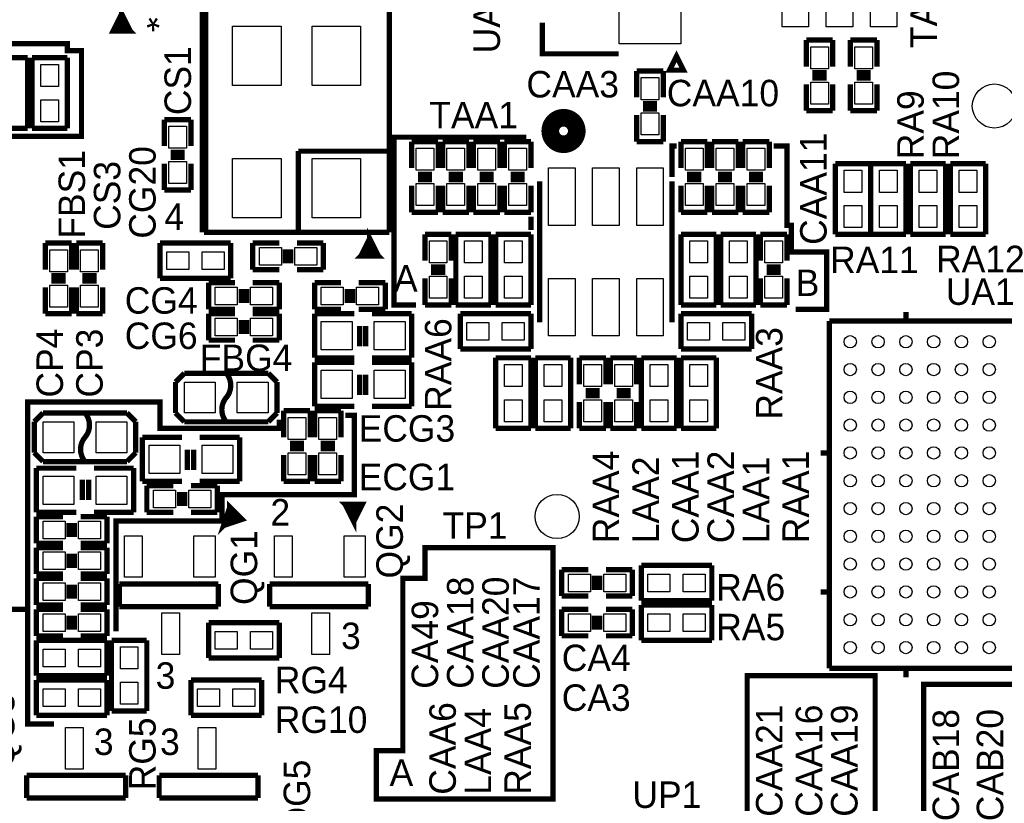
# Model space of a CAD drawing. Extents: x -225 to 585, y -158 to 406.
# Tile 6 of 39: x 14 to 43, y 39 to 61. Entities that reach past the tile are written whole.
import ezdxf

# ---------------------------------------------------------------- set-up
doc = ezdxf.new("R2010")
doc.units = 0
for name, color, linetype in [('BOARD_GEOMETRY_SILKSCREEN_TOP', 1, 'CONTINUOUS'), ('PACKAGE_GEOMETRY_SILKSCREEN_TOP', 4, 'CONTINUOUS'), ('PIN_TOP', 5, 'CONTINUOUS'), ('REF_DES_SILKSCREEN_TOP', 6, 'CONTINUOUS')]:
    doc.layers.add(name, color=color, linetype=linetype)

msp = doc.modelspace()

# ---------------------------------------------------------------- linework, layer by layer
at = {"layer": 'BOARD_GEOMETRY_SILKSCREEN_TOP', "const_width": 0.1524}
for points in [[(10.5918, 57.5056), (11.2522, 57.5056), (11.2522, 57.9374), (16.0274, 57.9374), (16.0274, 60.4012), (15.621, 60.4012), (15.621, 60.6044), (9.271, 60.6044), (9.271, 60.325), (8.9408, 60.325), (8.9408, 57.3786), (9.2456, 57.3786)], [(28.829, 57.912), (25.019, 57.912), (25.019, 53.086), (25.654, 53.086)], [(33.147, 57.658), (33.02, 57.658), (33.02, 56.769)], [(36.576, 52.959), (37.465, 52.959), (37.465, 54.61), (36.449, 54.61), (36.449, 55.372), (36.322, 55.372), (36.322, 57.658), (35.941, 57.658)], [(28.956, 55.626), (28.956, 55.245)], [(13.589, 44.323), (13.589, 42.672), (8.128, 42.672), (8.128, 40.132), (7.366, 40.132), (7.366, 36.322), (4.445, 36.322), (4.445, 45.339), (13.589, 45.339), (13.589, 44.323), (14.478, 44.323), (14.478, 50.292), (18.288, 50.292), (18.288, 49.53), (21.717, 49.53), (21.717, 49.784)], [(23.622, 49.911), (23.876, 49.911), (23.876, 47.625), (20.066, 47.625), (20.066, 46.863), (17.018, 46.863), (17.018, 43.688)], [(28.829, 46.101), (25.908, 46.101), (25.908, 45.212), (25.273, 45.212), (25.273, 40.259), (24.511, 40.259), (24.511, 38.862), (29.591, 38.862), (29.591, 46.101), (28.829, 46.101)], [(14.478, 44.323), (14.478, 41.021), (15.24, 41.021)], [(35.306, 42.418), (38.862, 42.418), (38.862, 36.703), (40.005, 36.703), (40.005, 34.925), (35.179, 34.925), (35.179, 42.418), (35.306, 42.418)], [(44.196, 42.164), (40.259, 42.164), (40.259, 33.528), (44.831, 33.528), (44.831, 35.052), (44.196, 35.052), (44.196, 42.037)]]:
    msp.add_lwpolyline(points, dxfattribs=at)
at = {"layer": 'PACKAGE_GEOMETRY_SILKSCREEN_TOP'}
for points, const_width in [([(17.182846, 61.463174), (16.93291, 60.963048), (17.432782, 60.963048), (17.182846, 61.463174), (17.182846, 60.963048), (17.432782, 60.963048), (17.182846, 61.212984), (16.93291, 60.963048)], 0.1524), ([(19.549872, 61.523118), (19.549872, 55.173118)], 0.254), ([(24.883872, 55.173118), (24.883872, 61.523118)], 0.1524), ([(29.28493, 61.210952), (29.28493, 60.31103), (31.485078, 60.31103)], 0.1524), ([(36.8808, 60.706), (37.6428, 60.706)], 0.1524), ([(36.8808, 59.944), (36.8808, 60.706)], 0.1524), ([(37.6428, 60.706), (37.6428, 59.944)], 0.1524), ([(38.1508, 60.706), (38.9128, 60.706)], 0.1524), ([(38.1508, 59.944), (38.1508, 60.706)], 0.1524), ([(38.9128, 60.706), (38.9128, 59.944)], 0.1524), ([(14.478, 60.198), (13.462, 60.198)], 0.1524), ([(14.478, 58.166), (14.478, 60.198)], 0.1524), ([(14.605, 60.198), (14.605, 58.166)], 0.1524), ([(15.621, 60.198), (14.605, 60.198)], 0.1524), ([(15.621, 58.166), (15.621, 60.198)], 0.1524), ([(33.147254, 60.240926), (32.947102, 59.840876), (33.347152, 59.840876), (33.147254, 60.240926)], 0.1524), ([(32.004, 59.817), (32.766, 59.817)], 0.1524), ([(32.004, 59.055), (32.004, 59.817)], 0.1524), ([(32.766, 59.817), (32.766, 59.055)], 0.1524), ([(37.0586, 59.7662), (37.465, 59.7662)], 0.1524), ([(38.3286, 59.7662), (38.735, 59.7662)], 0.1524), ([(36.8808, 58.674), (36.8808, 59.436)], 0.1524), ([(37.0586, 59.6138), (37.465, 59.6138)], 0.1524), ([(37.6428, 59.436), (37.6428, 58.674)], 0.1524), ([(38.1508, 58.674), (38.1508, 59.436)], 0.1524), ([(38.3286, 59.6138), (38.735, 59.6138)], 0.1524), ([(38.9128, 59.436), (38.9128, 58.674)], 0.1524), ([(32.1818, 58.8772), (32.5882, 58.8772)], 0.1524), ([(32.1818, 58.7248), (32.5882, 58.7248)], 0.1524), ([(37.6428, 58.674), (36.8808, 58.674)], 0.1524), ([(38.9128, 58.674), (38.1508, 58.674)], 0.1524), ([(18.415, 58.42), (19.177, 58.42)], 0.1524), ([(18.415, 57.658), (18.415, 58.42)], 0.1524), ([(19.177, 58.42), (19.177, 57.658)], 0.1524), ([(32.004, 57.785), (32.004, 58.547)], 0.1524), ([(32.766, 58.547), (32.766, 57.785)], 0.1524), ([(13.462, 58.166), (14.478, 58.166)], 0.1524), ([(14.605, 58.166), (15.621, 58.166)], 0.1524), ([(25.527, 57.785), (26.289, 57.785)], 0.1524), ([(25.527, 57.023), (25.527, 57.785)], 0.1524), ([(26.289, 57.785), (26.289, 57.023)], 0.1524), ([(26.416, 57.785), (27.178, 57.785)], 0.1524), ([(26.416, 57.023), (26.416, 57.785)], 0.1524), ([(27.178, 57.785), (27.178, 57.023)], 0.1524), ([(27.305, 57.785), (28.067, 57.785)], 0.1524), ([(27.305, 57.023), (27.305, 57.785)], 0.1524), ([(28.067, 57.785), (28.067, 57.023)], 0.1524), ([(28.194, 57.785), (28.956, 57.785)], 0.1524), ([(28.194, 57.023), (28.194, 57.785)], 0.1524), ([(28.956, 57.785), (28.956, 57.023)], 0.1524), ([(32.766, 57.785), (32.004, 57.785)], 0.1524), ([(33.274, 57.785), (34.036, 57.785)], 0.1524), ([(33.274, 57.023), (33.274, 57.785)], 0.1524), ([(34.036, 57.785), (34.036, 57.023)], 0.1524), ([(34.163, 57.785), (34.925, 57.785)], 0.1524), ([(34.163, 57.023), (34.163, 57.785)], 0.1524), ([(34.925, 57.785), (34.925, 57.023)], 0.1524), ([(35.052, 57.785), (35.814, 57.785)], 0.1524), ([(35.052, 57.023), (35.052, 57.785)], 0.1524), ([(35.814, 57.785), (35.814, 57.023)], 0.1524), ([(18.5928, 57.4802), (18.9992, 57.4802)], 0.1524), ([(22.267672, 57.509918), (22.267672, 55.173118)], 0.1524), ([(24.883872, 57.509918), (22.267672, 57.509918)], 0.1524), ([(18.415, 56.388), (18.415, 57.15)], 0.1524), ([(18.5928, 57.3278), (18.9992, 57.3278)], 0.1524), ([(19.177, 57.15), (19.177, 56.388)], 0.1524), ([(37.719, 57.15), (37.719, 55.118)], 0.1524), ([(38.735, 57.15), (37.719, 57.15)], 0.1524), ([(38.735, 57.15), (38.735, 55.118)], 0.1524), ([(39.751, 57.15), (38.735, 57.15)], 0.1524), ([(38.735, 55.118), (38.735, 57.15)], 0.1524), ([(39.751, 55.118), (39.751, 57.15)], 0.1524), ([(39.878, 57.15), (39.878, 55.118)], 0.1524), ([(40.894, 57.15), (39.878, 57.15)], 0.1524), ([(40.894, 55.118), (40.894, 57.15)], 0.1524), ([(41.021, 57.15), (41.021, 55.118)], 0.1524), ([(42.037, 57.15), (41.021, 57.15)], 0.1524), ([(42.037, 55.118), (42.037, 57.15)], 0.1524), ([(25.7048, 56.8452), (26.1112, 56.8452)], 0.1524), ([(25.7048, 56.6928), (26.1112, 56.6928)], 0.1524), ([(27.0002, 56.8452), (26.5938, 56.8452)], 0.1524), ([(27.0002, 56.6928), (26.5938, 56.6928)], 0.1524), ([(27.8892, 56.8452), (27.4828, 56.8452)], 0.1524), ([(27.8892, 56.6928), (27.4828, 56.6928)], 0.1524), ([(28.7782, 56.8452), (28.3718, 56.8452)], 0.1524), ([(28.7782, 56.6928), (28.3718, 56.6928)], 0.1524), ([(29.21, 56.639968), (29.211778, 56.639968)], 0.1524), ([(29.21, 52.580032), (29.21, 56.639968)], 0.1524), ([(33.02, 56.639968), (33.02, 52.580032)], 0.1524), ([(33.8582, 56.8452), (33.4518, 56.8452)], 0.1524), ([(33.8582, 56.6928), (33.4518, 56.6928)], 0.1524), ([(34.7472, 56.8452), (34.3408, 56.8452)], 0.1524), ([(34.7472, 56.6928), (34.3408, 56.6928)], 0.1524), ([(35.6362, 56.8452), (35.2298, 56.8452)], 0.1524), ([(35.6362, 56.6928), (35.2298, 56.6928)], 0.1524), ([(19.177, 56.388), (18.415, 56.388)], 0.1524), ([(25.527, 55.753), (25.527, 56.515)], 0.1524), ([(26.289, 56.515), (26.289, 55.753)], 0.1524), ([(26.416, 55.753), (26.416, 56.515)], 0.1524), ([(27.178, 56.515), (27.178, 55.753)], 0.1524), ([(27.305, 55.753), (27.305, 56.515)], 0.1524), ([(28.067, 56.515), (28.067, 55.753)], 0.1524), ([(28.194, 55.753), (28.194, 56.515)], 0.1524), ([(28.956, 56.515), (28.956, 55.753)], 0.1524), ([(33.274, 55.753), (33.274, 56.515)], 0.1524), ([(34.036, 56.515), (34.036, 55.753)], 0.1524), ([(34.163, 55.753), (34.163, 56.515)], 0.1524), ([(34.925, 56.515), (34.925, 55.753)], 0.1524), ([(35.052, 55.753), (35.052, 56.515)], 0.1524), ([(35.814, 56.515), (35.814, 55.753)], 0.1524), ([(26.289, 55.753), (25.527, 55.753)], 0.1524), ([(27.178, 55.753), (26.416, 55.753)], 0.1524), ([(28.067, 55.753), (27.305, 55.753)], 0.1524), ([(28.956, 55.753), (28.194, 55.753)], 0.1524), ([(34.036, 55.753), (33.274, 55.753)], 0.1524), ([(34.925, 55.753), (34.163, 55.753)], 0.1524), ([(35.814, 55.753), (35.052, 55.753)], 0.1524), ([(19.549872, 55.173118), (24.883872, 55.173118)], 0.1524), ([(24.318722, 54.996334), (24.068786, 54.496208), (24.568658, 54.496208), (24.318722, 54.746398), (24.318722, 54.996334), (24.568658, 54.496208), (24.068786, 54.496208), (24.318722, 54.746398), (24.568658, 54.496208), (24.318722, 54.496208), (24.318722, 54.746398)], 0.1524), ([(25.908, 55.118), (26.67, 55.118)], 0.1524), ([(25.908, 54.356), (25.908, 55.118)], 0.1524), ([(26.67, 55.118), (26.67, 54.356)], 0.1524), ([(26.797, 55.118), (26.797, 53.086)], 0.1524), ([(27.813, 55.118), (26.797, 55.118)], 0.1524), ([(27.813, 53.086), (27.813, 55.118)], 0.1524), ([(27.94, 55.118), (27.94, 53.086)], 0.1524), ([(28.956, 55.118), (27.94, 55.118)], 0.1524), ([(28.956, 53.086), (28.956, 55.118)], 0.1524), ([(33.274, 55.118), (33.274, 53.086)], 0.1524), ([(34.29, 55.118), (33.274, 55.118)], 0.1524), ([(34.29, 53.086), (34.29, 55.118)], 0.1524), ([(34.417, 55.118), (34.417, 53.086)], 0.1524), ([(35.433, 55.118), (34.417, 55.118)], 0.1524), ([(35.433, 53.086), (35.433, 55.118)], 0.1524), ([(35.56, 55.118), (36.322, 55.118)], 0.1524), ([(35.56, 54.356), (35.56, 55.118)], 0.1524), ([(36.322, 55.118), (36.322, 54.356)], 0.1524), ([(37.719, 55.118), (38.735, 55.118)], 0.1524), ([(38.735, 55.118), (39.751, 55.118)], 0.1524), ([(39.878, 55.118), (40.894, 55.118)], 0.1524), ([(41.021, 55.118), (42.037, 55.118)], 0.1524), ([(14.986, 54.864), (15.748, 54.864)], 0.1524), ([(14.986, 54.102), (14.986, 54.864)], 0.1524), ([(15.748, 54.864), (15.748, 54.102)], 0.1524), ([(15.875, 54.864), (16.637, 54.864)], 0.1524), ([(15.875, 54.102), (15.875, 54.864)], 0.1524), ([(16.637, 54.864), (16.637, 54.102)], 0.1524), ([(20.32, 54.864), (18.288, 54.864)], 0.1524), ([(18.288, 54.864), (18.288, 53.848)], 0.1524), ([(20.32, 53.848), (20.32, 54.864)], 0.1524), ([(20.955, 54.864), (21.717, 54.864)], 0.1524), ([(20.955, 54.102), (20.955, 54.864)], 0.1524), ([(21.8948, 54.6862), (21.8948, 54.2798)], 0.1524), ([(22.0472, 54.6862), (22.0472, 54.2798)], 0.1524), ([(22.225, 54.864), (22.987, 54.864)], 0.1524), ([(22.987, 54.864), (22.987, 54.102)], 0.1524), ([(21.717, 54.102), (20.955, 54.102)], 0.1524), ([(22.987, 54.102), (22.225, 54.102)], 0.1524), ([(26.4922, 54.1782), (26.0858, 54.1782)], 0.1524), ([(36.1442, 54.1782), (35.7378, 54.1782)], 0.1524), ([(15.5702, 53.9242), (15.1638, 53.9242)], 0.1524), ([(15.5702, 53.7718), (15.1638, 53.7718)], 0.1524), ([(16.4592, 53.9242), (16.0528, 53.9242)], 0.1524), ([(16.4592, 53.7718), (16.0528, 53.7718)], 0.1524), ([(18.288, 53.848), (20.32, 53.848)], 0.1524), ([(25.908, 53.086), (25.908, 53.848)], 0.1524), ([(26.4922, 54.0258), (26.0858, 54.0258)], 0.1524), ([(26.67, 53.848), (26.67, 53.086)], 0.1524), ([(35.56, 53.086), (35.56, 53.848)], 0.1524), ([(36.1442, 54.0258), (35.7378, 54.0258)], 0.1524), ([(36.322, 53.848), (36.322, 53.086)], 0.1524), ([(14.986, 52.832), (14.986, 53.594)], 0.1524), ([(15.748, 53.594), (15.748, 52.832)], 0.1524), ([(15.875, 52.832), (15.875, 53.594)], 0.1524), ([(16.637, 53.594), (16.637, 52.832)], 0.1524), ([(19.685, 53.721), (20.447, 53.721)], 0.1524), ([(19.685, 52.959), (19.685, 53.721)], 0.1524), ([(20.6248, 53.1368), (20.6248, 53.5432)], 0.1524), ([(20.7772, 53.1368), (20.7772, 53.5432)], 0.1524), ([(20.955, 53.721), (21.717, 53.721)], 0.1524), ([(21.717, 53.721), (21.717, 52.959)], 0.1524), ([(22.733, 53.721), (23.495, 53.721)], 0.1524), ([(22.733, 52.959), (22.733, 53.721)], 0.1524), ([(23.6728, 53.5432), (23.6728, 53.1368)], 0.1524), ([(23.8252, 53.5432), (23.8252, 53.1368)], 0.1524), ([(24.003, 53.721), (24.765, 53.721)], 0.1524), ([(24.765, 53.721), (24.765, 52.959)], 0.1524), ([(20.447, 52.959), (19.685, 52.959)], 0.1524), ([(21.717, 52.959), (20.955, 52.959)], 0.1524), ([(23.495, 52.959), (22.733, 52.959)], 0.1524), ([(24.765, 52.959), (24.003, 52.959)], 0.1524), ([(26.67, 53.086), (25.908, 53.086)], 0.1524), ([(26.797, 53.086), (27.813, 53.086)], 0.1524), ([(27.94, 53.086), (28.956, 53.086)], 0.1524), ([(33.274, 53.086), (34.29, 53.086)], 0.1524), ([(34.417, 53.086), (35.433, 53.086)], 0.1524), ([(36.322, 53.086), (35.56, 53.086)], 0.1524), ([(15.748, 52.832), (14.986, 52.832)], 0.1524), ([(16.637, 52.832), (15.875, 52.832)], 0.1524), ([(19.685, 52.832), (20.447, 52.832)], 0.1524), ([(19.685, 52.07), (19.685, 52.832)], 0.1524), ([(20.6248, 52.2478), (20.6248, 52.6542)], 0.1524), ([(20.7772, 52.2478), (20.7772, 52.6542)], 0.1524), ([(20.955, 52.832), (21.717, 52.832)], 0.1524), ([(21.717, 52.832), (21.717, 52.07)], 0.1524), ([(22.733, 52.832), (22.733, 51.562)], 0.1524), ([(23.876, 52.832), (22.733, 52.832)], 0.1524), ([(24.384, 52.832), (25.527, 52.832)], 0.1524), ([(25.527, 52.832), (25.527, 51.562)], 0.1524), ([(28.956, 52.832), (26.924, 52.832)], 0.1524), ([(26.924, 52.832), (26.924, 51.816)], 0.1524), ([(28.956, 51.816), (28.956, 52.832)], 0.1524), ([(33.274, 52.832), (33.274, 51.816)], 0.1524), ([(35.306, 52.832), (33.274, 52.832)], 0.1524), ([(35.306, 51.816), (35.306, 52.832)], 0.1524), ([(37.54501, 52.62499), (47.54499, 52.62499)], 0.1524), ([(37.54501, 42.62501), (37.54501, 52.62499)], 0.1524), ([(39.744904, 52.87899), (39.744904, 52.62499)], 0.1524), ([(24.0284, 52.4764), (24.0284, 51.8922)], 0.1524), ([(24.2062, 52.4764), (24.2062, 51.8922)], 0.1524), ([(29.211778, 52.580032), (29.21, 52.580032)], 0.1524), ([(20.447, 52.07), (19.685, 52.07)], 0.1524), ([(21.717, 52.07), (20.955, 52.07)], 0.1524), ([(26.924, 51.816), (28.956, 51.816)], 0.1524), ([(33.274, 51.816), (35.306, 51.816)], 0.1524), ([(22.733, 51.562), (23.876, 51.562)], 0.1524), ([(25.527, 51.562), (24.384, 51.562)], 0.1524), ([(27.94, 51.562), (27.94, 49.53)], 0.1524), ([(28.956, 51.562), (27.94, 51.562)], 0.1524), ([(28.956, 49.53), (28.956, 51.562)], 0.1524), ([(29.083, 51.562), (29.083, 49.53)], 0.1524), ([(30.099, 51.562), (29.083, 51.562)], 0.1524), ([(30.099, 49.53), (30.099, 51.562)], 0.1524), ([(30.353, 51.562), (31.115, 51.562)], 0.1524), ([(30.353, 50.8), (30.353, 51.562)], 0.1524), ([(31.115, 51.562), (31.115, 50.8)], 0.1524), ([(31.242, 51.562), (32.004, 51.562)], 0.1524), ([(31.242, 50.8), (31.242, 51.562)], 0.1524), ([(32.004, 51.562), (32.004, 50.8)], 0.1524), ([(32.131, 51.562), (32.131, 49.53)], 0.1524), ([(33.147, 51.562), (32.131, 51.562)], 0.1524), ([(33.147, 49.53), (33.147, 51.562)], 0.1524), ([(33.274, 51.562), (33.274, 49.53)], 0.1524), ([(34.29, 51.562), (33.274, 51.562)], 0.1524), ([(34.29, 49.53), (34.29, 51.562)], 0.1524), ([(22.733, 51.435), (22.733, 50.165)], 0.1524), ([(23.876, 51.435), (22.733, 51.435)], 0.1524), ([(24.384, 51.435), (25.527, 51.435)], 0.1524), ([(25.527, 51.435), (25.527, 50.165)], 0.1524), ([(18.9865, 51.1175), (18.7325, 50.8635)], 0.1524), ([(21.3995, 51.1175), (18.9865, 51.1175)], 0.1524), ([(21.6535, 50.8635), (21.3995, 51.1175)], 0.1524), ([(24.0284, 51.0794), (24.0284, 50.4952)], 0.1524), ([(24.2062, 51.0794), (24.2062, 50.4952)], 0.1524), ([(18.7325, 50.8635), (18.7325, 49.9745)], 0.1524), ([(21.6535, 49.9745), (21.6535, 50.8635)], 0.1524), ([(30.5308, 50.6222), (30.9372, 50.6222)], 0.1524), ([(30.5308, 50.4698), (30.9372, 50.4698)], 0.1524), ([(31.4198, 50.6222), (31.8262, 50.6222)], 0.1524), ([(31.4198, 50.4698), (31.8262, 50.4698)], 0.1524), ([(22.733, 50.165), (23.876, 50.165)], 0.1524), ([(25.527, 50.165), (24.384, 50.165)], 0.1524), ([(30.353, 49.53), (30.353, 50.292)], 0.1524), ([(31.115, 50.292), (31.115, 49.53)], 0.1524), ([(31.242, 49.53), (31.242, 50.292)], 0.1524), ([(32.004, 50.292), (32.004, 49.53)], 0.1524), ([(14.9225, 49.9745), (14.6685, 49.7205)], 0.1524), ([(17.3355, 49.9745), (14.9225, 49.9745)], 0.1524), ([(17.5895, 49.7205), (17.3355, 49.9745)], 0.1524), ([(18.7325, 49.9745), (18.9865, 49.7205)], 0.1524), ([(21.3995, 49.7205), (21.6535, 49.9745)], 0.1524), ([(21.844, 50.038), (22.606, 50.038)], 0.1524), ([(21.844, 49.276), (21.844, 50.038)], 0.1524), ([(22.606, 50.038), (22.606, 49.276)], 0.1524), ([(22.733, 50.038), (23.495, 50.038)], 0.1524), ([(22.733, 49.276), (22.733, 50.038)], 0.1524), ([(23.495, 50.038), (23.495, 49.276)], 0.1524), ([(14.6685, 49.7205), (14.6685, 48.8315)], 0.1524), ([(17.5895, 48.8315), (17.5895, 49.7205)], 0.1524), ([(18.9865, 49.7205), (21.3995, 49.7205)], 0.1524), ([(27.94, 49.53), (28.956, 49.53)], 0.1524), ([(29.083, 49.53), (30.099, 49.53)], 0.1524), ([(31.115, 49.53), (30.353, 49.53)], 0.1524), ([(32.004, 49.53), (31.242, 49.53)], 0.1524), ([(32.131, 49.53), (33.147, 49.53)], 0.1524), ([(33.274, 49.53), (34.29, 49.53)], 0.1524), ([(17.78, 49.276), (17.78, 48.006)], 0.1524), ([(18.923, 49.276), (17.78, 49.276)], 0.1524), ([(19.431, 49.276), (20.574, 49.276)], 0.1524), ([(20.574, 49.276), (20.574, 48.006)], 0.1524), ([(22.4282, 49.0982), (22.0218, 49.0982)], 0.1524), ([(22.4282, 48.9458), (22.0218, 48.9458)], 0.1524), ([(23.3172, 49.0982), (22.9108, 49.0982)], 0.1524), ([(23.3172, 48.9458), (22.9108, 48.9458)], 0.1524), ([(14.6685, 48.8315), (14.9225, 48.5775)], 0.1524), ([(17.3355, 48.5775), (17.5895, 48.8315)], 0.1524), ([(19.0754, 48.9204), (19.0754, 48.3362)], 0.1524), ([(19.2532, 48.9204), (19.2532, 48.3362)], 0.1524), ([(21.844, 48.006), (21.844, 48.768)], 0.1524), ([(22.606, 48.768), (22.606, 48.006)], 0.1524), ([(22.733, 48.006), (22.733, 48.768)], 0.1524), ([(23.495, 48.768), (23.495, 48.006)], 0.1524), ([(37.29101, 48.824896), (37.54501, 48.824896)], 0.1524), ([(14.732, 48.387), (15.875, 48.387)], 0.1524), ([(14.732, 47.117), (14.732, 48.387)], 0.1524), ([(14.9225, 48.5775), (17.3355, 48.5775)], 0.1524), ([(17.526, 48.387), (16.383, 48.387)], 0.1524), ([(17.526, 47.117), (17.526, 48.387)], 0.1524), ([(16.0528, 47.4726), (16.0528, 48.0568)], 0.1524), ([(16.2306, 47.4726), (16.2306, 48.0568)], 0.1524), ([(17.78, 48.006), (18.923, 48.006)], 0.1524), ([(17.907, 47.879), (18.669, 47.879)], 0.1524), ([(17.907, 47.117), (17.907, 47.879)], 0.1524), ([(19.177, 47.879), (19.939, 47.879)], 0.1524), ([(20.574, 48.006), (19.431, 48.006)], 0.1524), ([(19.939, 47.879), (19.939, 47.117)], 0.1524), ([(22.606, 48.006), (21.844, 48.006)], 0.1524), ([(23.495, 48.006), (22.733, 48.006)], 0.1524), ([(18.8468, 47.7012), (18.8468, 47.2948)], 0.1524), ([(18.9992, 47.7012), (18.9992, 47.2948)], 0.1524), ([(20.117816, 46.736), (20.648168, 46.913038), (20.2946, 47.266352), (20.117816, 46.736), (20.471384, 47.089568), (20.2946, 47.266352), (20.2946, 46.912784), (20.648168, 46.913038)], 0.1524), ([(23.859998, 46.846998), (24.109934, 47.347124), (23.610062, 47.347124), (23.859998, 46.846998), (23.859998, 47.347124), (23.610062, 47.347124), (23.859998, 47.096934), (24.109934, 47.347124)], 0.1524), ([(15.875, 47.117), (14.732, 47.117)], 0.1524), ([(14.732, 46.99), (15.494, 46.99)], 0.1524), ([(14.732, 46.228), (14.732, 46.99)], 0.1524), ([(16.002, 46.99), (16.764, 46.99)], 0.1524), ([(16.383, 47.117), (17.526, 47.117)], 0.1524), ([(16.764, 46.99), (16.764, 46.228)], 0.1524), ([(18.669, 47.117), (17.907, 47.117)], 0.1524), ([(19.939, 47.117), (19.177, 47.117)], 0.1524), ([(15.6718, 46.4058), (15.6718, 46.8122)], 0.1524), ([(15.8242, 46.4058), (15.8242, 46.8122)], 0.1524), ([(15.494, 46.228), (14.732, 46.228)], 0.1524), ([(14.732, 46.101), (15.494, 46.101)], 0.1524), ([(14.732, 45.339), (14.732, 46.101)], 0.1524), ([(16.764, 46.228), (16.002, 46.228)], 0.1524), ([(16.002, 46.101), (16.764, 46.101)], 0.1524), ([(16.764, 46.101), (16.764, 45.339)], 0.1524), ([(15.6718, 45.5168), (15.6718, 45.9232)], 0.1524), ([(15.8242, 45.5168), (15.8242, 45.9232)], 0.1524), ([(32.131, 45.593), (32.131, 44.577)], 0.1524), ([(34.163, 45.593), (32.131, 45.593)], 0.1524), ([(34.163, 44.577), (34.163, 45.593)], 0.1524), ([(15.494, 45.339), (14.732, 45.339)], 0.1524), ([(16.764, 45.339), (16.002, 45.339)], 0.1524), ([(29.845, 45.466), (30.607, 45.466)], 0.1524), ([(29.845, 44.704), (29.845, 45.466)], 0.1524), ([(30.7848, 44.8818), (30.7848, 45.2882)], 0.1524), ([(30.9372, 44.8818), (30.9372, 45.2882)], 0.1524), ([(31.115, 45.466), (31.877, 45.466)], 0.1524), ([(31.877, 45.466), (31.877, 44.704)], 0.1524), ([(14.732, 45.212), (15.494, 45.212)], 0.1524), ([(14.732, 44.45), (14.732, 45.212)], 0.1524), ([(15.6718, 44.6278), (15.6718, 45.0342)], 0.1524), ([(15.8242, 44.6278), (15.8242, 45.0342)], 0.1524), ([(16.002, 45.212), (16.764, 45.212)], 0.1524), ([(16.764, 45.212), (16.764, 44.45)], 0.1524), ([(17.119854, 45.05198), (17.119854, 44.40428)], 0.1524), ([(19.964654, 45.05198), (17.119854, 45.05198)], 0.1524), ([(19.964654, 44.40428), (19.964654, 45.05198)], 0.1524), ([(21.437854, 45.05198), (21.437854, 44.40428)], 0.1524), ([(24.282654, 45.05198), (21.437854, 45.05198)], 0.1524), ([(24.282654, 44.40428), (24.282654, 45.05198)], 0.1524), ([(30.607, 44.704), (29.845, 44.704)], 0.1524), ([(31.877, 44.704), (31.115, 44.704)], 0.1524), ([(37.29101, 44.824904), (37.54501, 44.824904)], 0.1524), ([(15.494, 44.45), (14.732, 44.45)], 0.1524), ([(16.764, 44.45), (16.002, 44.45)], 0.1524), ([(17.119854, 44.40428), (19.964654, 44.40428)], 0.1524), ([(21.437854, 44.40428), (24.282654, 44.40428)], 0.1524), ([(32.131, 44.577), (34.163, 44.577)], 0.1524), ([(32.131, 44.45), (32.131, 43.434)], 0.1524), ([(34.163, 44.45), (32.131, 44.45)], 0.1524), ([(34.163, 43.434), (34.163, 44.45)], 0.1524), ([(14.732, 44.323), (15.494, 44.323)], 0.1524), ([(14.732, 43.561), (14.732, 44.323)], 0.1524), ([(15.6718, 43.7388), (15.6718, 44.1452)], 0.1524), ([(15.8242, 43.7388), (15.8242, 44.1452)], 0.1524), ([(16.002, 44.323), (16.764, 44.323)], 0.1524), ([(16.764, 44.323), (16.764, 43.561)], 0.1524), ([(29.845, 44.323), (30.607, 44.323)], 0.1524), ([(29.845, 43.561), (29.845, 44.323)], 0.1524), ([(30.7848, 43.7388), (30.7848, 44.1452)], 0.1524), ([(30.9372, 43.7388), (30.9372, 44.1452)], 0.1524), ([(31.115, 44.323), (31.877, 44.323)], 0.1524), ([(31.877, 44.323), (31.877, 43.561)], 0.1524), ([(19.685, 43.942), (19.685, 42.926)], 0.1524), ([(21.717, 43.942), (19.685, 43.942)], 0.1524), ([(21.717, 42.926), (21.717, 43.942)], 0.1524), ([(15.494, 43.561), (14.732, 43.561)], 0.1524), ([(16.764, 43.561), (16.002, 43.561)], 0.1524), ([(30.607, 43.561), (29.845, 43.561)], 0.1524), ([(31.877, 43.561), (31.115, 43.561)], 0.1524), ([(14.732, 43.434), (14.732, 42.418)], 0.1524), ([(16.764, 43.434), (14.732, 43.434)], 0.1524), ([(16.764, 42.418), (16.764, 43.434)], 0.1524), ([(16.891, 43.434), (16.891, 41.402)], 0.1524), ([(17.907, 43.434), (16.891, 43.434)], 0.1524), ([(17.907, 41.402), (17.907, 43.434)], 0.1524), ([(32.131, 43.434), (34.163, 43.434)], 0.1524), ([(19.685, 42.926), (21.717, 42.926)], 0.1524), ([(14.732, 42.418), (16.764, 42.418)], 0.1524), ([(47.54499, 42.62501), (37.54501, 42.62501)], 0.1524), ([(39.744904, 42.62501), (39.744904, 42.37101)], 0.1524), ([(14.732, 42.291), (14.732, 41.275)], 0.1524), ([(16.764, 42.291), (14.732, 42.291)], 0.1524), ([(16.764, 41.275), (16.764, 42.291)], 0.1524), ([(21.209, 42.291), (19.177, 42.291)], 0.1524), ([(19.177, 42.291), (19.177, 41.275)], 0.1524), ([(21.209, 41.275), (21.209, 42.291)], 0.1524), ([(16.891, 41.402), (17.907, 41.402)], 0.1524), ([(14.732, 41.275), (16.764, 41.275)], 0.1524), ([(19.177, 41.275), (21.209, 41.275)], 0.1524), ([(14.452346, 39.54272), (14.452346, 38.89502)], 0.1524), ([(17.297146, 39.54272), (14.452346, 39.54272)], 0.1524), ([(17.297146, 38.89502), (17.297146, 39.54272)], 0.1524), ([(18.262346, 39.54272), (18.262346, 38.89502)], 0.1524), ([(21.107146, 39.54272), (18.262346, 39.54272)], 0.1524), ([(21.107146, 38.89502), (21.107146, 39.54272)], 0.1524), ([(14.452346, 38.89502), (17.297146, 38.89502)], 0.1524), ([(18.262346, 38.89502), (21.107146, 38.89502)], 0.1524)]:
    msp.add_lwpolyline(points, dxfattribs=dict(at, const_width=const_width))
for points, const_width in [([(30.2768, 58.0898, 1), (29.5148, 58.0898, 1), (30.2768, 58.0898)], 0.508), ([(20.193, 51.1175, -0.366409), (20.193, 50.418746)], 0.1524), ([(20.193, 50.418746), (20.193, 50.419, 0.366409), (20.193, 49.720246)], 0.1524), ([(16.129, 49.9745, -0.366409), (16.129, 49.275746)], 0.1524), ([(16.129, 49.275746), (16.129, 49.276, 0.366409), (16.129, 48.577246)], 0.1524)]:
    msp.add_lwpolyline(points, format="xyb", dxfattribs=dict(at, const_width=const_width))
at = {"layer": 'PIN_TOP'}
for points in [[(36.183316, 61.08446), (36.183316, 62.73546), (36.945316, 62.73546), (36.945316, 61.08446)], [(37.453316, 61.08446), (37.453316, 62.73546), (38.215316, 62.73546), (38.215316, 61.08446)], [(38.723316, 61.08446), (38.723316, 62.73546), (39.485316, 62.73546), (39.485316, 61.08446)], [(33.274, 60.602876), (31.496, 60.602876), (31.496, 61.618876), (33.274, 61.618876)], [(21.772372, 59.402218), (20.375372, 59.402218), (20.375372, 61.104018), (21.772372, 61.104018)], [(24.058372, 59.402218), (22.661372, 59.402218), (22.661372, 61.104018), (24.058372, 61.104018)], [(37.5158, 59.8805), (37.0078, 59.8805), (37.0078, 60.5155), (37.5158, 60.5155)], [(38.7858, 59.8805), (38.2778, 59.8805), (38.2778, 60.5155), (38.7858, 60.5155)], [(14.859, 60.0075), (15.367, 60.0075), (15.367, 59.3725), (14.859, 59.3725)], [(32.639, 58.9915), (32.131, 58.9915), (32.131, 59.6265), (32.639, 59.6265)], [(37.5158, 58.8645), (37.0078, 58.8645), (37.0078, 59.4995), (37.5158, 59.4995)], [(38.7858, 58.8645), (38.2778, 58.8645), (38.2778, 59.4995), (38.7858, 59.4995)], [(14.859, 58.9915), (15.367, 58.9915), (15.367, 58.3565), (14.859, 58.3565)], [(32.639, 57.9755), (32.131, 57.9755), (32.131, 58.6105), (32.639, 58.6105)], [(19.05, 57.5945), (18.542, 57.5945), (18.542, 58.2295), (19.05, 58.2295)], [(26.162, 56.9595), (25.654, 56.9595), (25.654, 57.5945), (26.162, 57.5945)], [(26.543, 57.5945), (27.051, 57.5945), (27.051, 56.9595), (26.543, 56.9595)], [(27.432, 57.5945), (27.94, 57.5945), (27.94, 56.9595), (27.432, 56.9595)], [(28.321, 57.5945), (28.829, 57.5945), (28.829, 56.9595), (28.321, 56.9595)], [(33.401, 57.5945), (33.909, 57.5945), (33.909, 56.9595), (33.401, 56.9595)], [(34.29, 57.5945), (34.798, 57.5945), (34.798, 56.9595), (34.29, 56.9595)], [(35.179, 57.5945), (35.687, 57.5945), (35.687, 56.9595), (35.179, 56.9595)], [(21.772372, 55.592218), (20.375372, 55.592218), (20.375372, 57.294018), (21.772372, 57.294018)], [(24.058372, 55.592218), (22.661372, 55.592218), (22.661372, 57.294018), (24.058372, 57.294018)], [(19.05, 56.5785), (18.542, 56.5785), (18.542, 57.2135), (19.05, 57.2135)], [(29.464, 55.37454), (29.464, 57.02554), (30.226, 57.02554), (30.226, 55.37454)], [(30.734, 55.37454), (30.734, 57.02554), (31.496, 57.02554), (31.496, 55.37454)], [(32.004, 55.37454), (32.004, 57.02554), (32.766, 57.02554), (32.766, 55.37454)], [(38.481, 56.3245), (37.973, 56.3245), (37.973, 56.9595), (38.481, 56.9595)], [(39.497, 56.3245), (38.989, 56.3245), (38.989, 56.9595), (39.497, 56.9595)], [(40.64, 56.3245), (40.132, 56.3245), (40.132, 56.9595), (40.64, 56.9595)], [(41.783, 56.3245), (41.275, 56.3245), (41.275, 56.9595), (41.783, 56.9595)], [(26.162, 55.9435), (25.654, 55.9435), (25.654, 56.5785), (26.162, 56.5785)], [(26.543, 56.5785), (27.051, 56.5785), (27.051, 55.9435), (26.543, 55.9435)], [(27.432, 56.5785), (27.94, 56.5785), (27.94, 55.9435), (27.432, 55.9435)], [(28.321, 56.5785), (28.829, 56.5785), (28.829, 55.9435), (28.321, 55.9435)], [(33.401, 56.5785), (33.909, 56.5785), (33.909, 55.9435), (33.401, 55.9435)], [(34.29, 56.5785), (34.798, 56.5785), (34.798, 55.9435), (34.29, 55.9435)], [(35.179, 56.5785), (35.687, 56.5785), (35.687, 55.9435), (35.179, 55.9435)], [(38.481, 55.3085), (37.973, 55.3085), (37.973, 55.9435), (38.481, 55.9435)], [(39.497, 55.3085), (38.989, 55.3085), (38.989, 55.9435), (39.497, 55.9435)], [(40.64, 55.3085), (40.132, 55.3085), (40.132, 55.9435), (40.64, 55.9435)], [(41.783, 55.3085), (41.275, 55.3085), (41.275, 55.9435), (41.783, 55.9435)], [(15.113, 54.6735), (15.621, 54.6735), (15.621, 54.0385), (15.113, 54.0385)], [(16.002, 54.6735), (16.51, 54.6735), (16.51, 54.0385), (16.002, 54.0385)], [(21.1455, 54.229), (21.1455, 54.737), (21.7805, 54.737), (21.7805, 54.229)], [(22.1615, 54.229), (22.1615, 54.737), (22.7965, 54.737), (22.7965, 54.229)], [(26.035, 54.9275), (26.543, 54.9275), (26.543, 54.2925), (26.035, 54.2925)], [(27.559, 54.2925), (27.051, 54.2925), (27.051, 54.9275), (27.559, 54.9275)], [(28.702, 54.2925), (28.194, 54.2925), (28.194, 54.9275), (28.702, 54.9275)], [(34.036, 54.2925), (33.528, 54.2925), (33.528, 54.9275), (34.036, 54.9275)], [(35.179, 54.2925), (34.671, 54.2925), (34.671, 54.9275), (35.179, 54.9275)], [(35.687, 54.9275), (36.195, 54.9275), (36.195, 54.2925), (35.687, 54.2925)], [(18.4785, 54.102), (18.4785, 54.61), (19.1135, 54.61), (19.1135, 54.102)], [(19.4945, 54.102), (19.4945, 54.61), (20.1295, 54.61), (20.1295, 54.102)], [(26.035, 53.9115), (26.543, 53.9115), (26.543, 53.2765), (26.035, 53.2765)], [(27.559, 53.2765), (27.051, 53.2765), (27.051, 53.9115), (27.559, 53.9115)], [(28.702, 53.2765), (28.194, 53.2765), (28.194, 53.9115), (28.702, 53.9115)], [(29.464, 52.19446), (29.464, 53.84546), (30.226, 53.84546), (30.226, 52.19446)], [(30.734, 52.19446), (30.734, 53.84546), (31.496, 53.84546), (31.496, 52.19446)], [(32.004, 52.19446), (32.004, 53.84546), (32.766, 53.84546), (32.766, 52.19446)], [(34.036, 53.2765), (33.528, 53.2765), (33.528, 53.9115), (34.036, 53.9115)], [(35.179, 53.2765), (34.671, 53.2765), (34.671, 53.9115), (35.179, 53.9115)], [(35.687, 53.9115), (36.195, 53.9115), (36.195, 53.2765), (35.687, 53.2765)], [(15.113, 53.6575), (15.621, 53.6575), (15.621, 53.0225), (15.113, 53.0225)], [(16.002, 53.6575), (16.51, 53.6575), (16.51, 53.0225), (16.002, 53.0225)], [(20.5105, 53.594), (20.5105, 53.086), (19.8755, 53.086), (19.8755, 53.594)], [(21.5265, 53.594), (21.5265, 53.086), (20.8915, 53.086), (20.8915, 53.594)], [(22.9235, 53.086), (22.9235, 53.594), (23.5585, 53.594), (23.5585, 53.086)], [(23.9395, 53.086), (23.9395, 53.594), (24.5745, 53.594), (24.5745, 53.086)], [(20.5105, 52.705), (20.5105, 52.197), (19.8755, 52.197), (19.8755, 52.705)], [(21.5265, 52.705), (21.5265, 52.197), (20.8915, 52.197), (20.8915, 52.705)], [(22.9235, 51.7906), (22.9235, 52.6034), (23.8125, 52.6034), (23.8125, 51.7906)], [(24.4475, 51.7906), (24.4475, 52.6034), (25.3365, 52.6034), (25.3365, 51.7906)], [(27.1145, 52.07), (27.1145, 52.578), (27.7495, 52.578), (27.7495, 52.07)], [(28.1305, 52.07), (28.1305, 52.578), (28.7655, 52.578), (28.7655, 52.07)], [(34.0995, 52.578), (34.0995, 52.07), (33.4645, 52.07), (33.4645, 52.578)], [(35.1155, 52.578), (35.1155, 52.07), (34.4805, 52.07), (34.4805, 52.578)], [(28.702, 50.7365), (28.194, 50.7365), (28.194, 51.3715), (28.702, 51.3715)], [(29.845, 50.7365), (29.337, 50.7365), (29.337, 51.3715), (29.845, 51.3715)], [(30.988, 50.7365), (30.48, 50.7365), (30.48, 51.3715), (30.988, 51.3715)], [(31.877, 50.7365), (31.369, 50.7365), (31.369, 51.3715), (31.877, 51.3715)], [(32.893, 50.7365), (32.385, 50.7365), (32.385, 51.3715), (32.893, 51.3715)], [(34.036, 50.7365), (33.528, 50.7365), (33.528, 51.3715), (34.036, 51.3715)], [(22.9235, 50.3936), (22.9235, 51.2064), (23.8125, 51.2064), (23.8125, 50.3936)], [(24.4475, 50.3936), (24.4475, 51.2064), (25.3365, 51.2064), (25.3365, 50.3936)], [(19.8755, 50.8635), (19.8755, 49.9745), (18.9865, 49.9745), (18.9865, 50.8635)], [(21.3995, 50.8635), (21.3995, 49.9745), (20.5105, 49.9745), (20.5105, 50.8635)], [(28.702, 49.7205), (28.194, 49.7205), (28.194, 50.3555), (28.702, 50.3555)], [(29.845, 49.7205), (29.337, 49.7205), (29.337, 50.3555), (29.845, 50.3555)], [(30.988, 49.7205), (30.48, 49.7205), (30.48, 50.3555), (30.988, 50.3555)], [(31.877, 49.7205), (31.369, 49.7205), (31.369, 50.3555), (31.877, 50.3555)], [(32.893, 49.7205), (32.385, 49.7205), (32.385, 50.3555), (32.893, 50.3555)], [(34.036, 49.7205), (33.528, 49.7205), (33.528, 50.3555), (34.036, 50.3555)], [(15.8115, 49.7205), (15.8115, 48.8315), (14.9225, 48.8315), (14.9225, 49.7205)], [(17.3355, 49.7205), (17.3355, 48.8315), (16.4465, 48.8315), (16.4465, 49.7205)], [(21.971, 49.8475), (22.479, 49.8475), (22.479, 49.2125), (21.971, 49.2125)], [(22.86, 49.8475), (23.368, 49.8475), (23.368, 49.2125), (22.86, 49.2125)], [(17.9705, 48.2346), (17.9705, 49.0474), (18.8595, 49.0474), (18.8595, 48.2346)], [(19.4945, 48.2346), (19.4945, 49.0474), (20.3835, 49.0474), (20.3835, 48.2346)], [(21.971, 48.8315), (22.479, 48.8315), (22.479, 48.1965), (21.971, 48.1965)], [(22.86, 48.8315), (23.368, 48.8315), (23.368, 48.1965), (22.86, 48.1965)], [(15.8115, 48.1584), (15.8115, 47.3456), (14.9225, 47.3456), (14.9225, 48.1584)], [(17.3355, 48.1584), (17.3355, 47.3456), (16.4465, 47.3456), (16.4465, 48.1584)], [(18.0975, 47.244), (18.0975, 47.752), (18.7325, 47.752), (18.7325, 47.244)], [(19.1135, 47.244), (19.1135, 47.752), (19.7485, 47.752), (19.7485, 47.244)], [(15.5575, 46.863), (15.5575, 46.355), (14.9225, 46.355), (14.9225, 46.863)], [(16.5735, 46.863), (16.5735, 46.355), (15.9385, 46.355), (15.9385, 46.863)], [(17.26311, 46.4439), (17.77111, 46.4439), (17.77111, 45.2501), (17.26311, 45.2501)], [(19.262344, 46.4439), (19.871944, 46.4439), (19.871944, 45.2501), (19.262344, 45.2501)], [(21.58111, 46.4439), (22.08911, 46.4439), (22.08911, 45.2501), (21.58111, 45.2501)], [(23.580344, 46.4439), (24.189944, 46.4439), (24.189944, 45.2501), (23.580344, 45.2501)], [(15.5575, 45.974), (15.5575, 45.466), (14.9225, 45.466), (14.9225, 45.974)], [(16.5735, 45.974), (16.5735, 45.466), (15.9385, 45.466), (15.9385, 45.974)], [(30.6705, 45.339), (30.6705, 44.831), (30.0355, 44.831), (30.0355, 45.339)], [(31.6865, 45.339), (31.6865, 44.831), (31.0515, 44.831), (31.0515, 45.339)], [(32.9565, 45.339), (32.9565, 44.831), (32.3215, 44.831), (32.3215, 45.339)], [(33.9725, 45.339), (33.9725, 44.831), (33.3375, 44.831), (33.3375, 45.339)], [(15.5575, 45.085), (15.5575, 44.577), (14.9225, 44.577), (14.9225, 45.085)], [(16.5735, 45.085), (16.5735, 44.577), (15.9385, 44.577), (15.9385, 45.085)], [(15.5575, 44.196), (15.5575, 43.688), (14.9225, 43.688), (14.9225, 44.196)], [(16.5735, 44.196), (16.5735, 43.688), (15.9385, 43.688), (15.9385, 44.196)], [(18.338292, 44.21886), (18.846292, 44.21886), (18.846292, 43.02506), (18.338292, 43.02506)], [(22.656292, 44.21886), (23.164292, 44.21886), (23.164292, 43.02506), (22.656292, 43.02506)], [(30.6705, 44.196), (30.6705, 43.688), (30.0355, 43.688), (30.0355, 44.196)], [(31.6865, 44.196), (31.6865, 43.688), (31.0515, 43.688), (31.0515, 44.196)], [(32.9565, 44.196), (32.9565, 43.688), (32.3215, 43.688), (32.3215, 44.196)], [(33.9725, 44.196), (33.9725, 43.688), (33.3375, 43.688), (33.3375, 44.196)], [(20.5105, 43.688), (20.5105, 43.18), (19.8755, 43.18), (19.8755, 43.688)], [(21.5265, 43.688), (21.5265, 43.18), (20.8915, 43.18), (20.8915, 43.688)], [(15.5575, 43.18), (15.5575, 42.672), (14.9225, 42.672), (14.9225, 43.18)], [(16.5735, 43.18), (16.5735, 42.672), (15.9385, 42.672), (15.9385, 43.18)], [(17.653, 42.6085), (17.145, 42.6085), (17.145, 43.2435), (17.653, 43.2435)], [(17.653, 41.5925), (17.145, 41.5925), (17.145, 42.2275), (17.653, 42.2275)], [(15.5575, 42.037), (15.5575, 41.529), (14.9225, 41.529), (14.9225, 42.037)], [(16.5735, 42.037), (16.5735, 41.529), (15.9385, 41.529), (15.9385, 42.037)], [(19.3675, 41.529), (19.3675, 42.037), (20.0025, 42.037), (20.0025, 41.529)], [(20.3835, 41.529), (20.3835, 42.037), (21.0185, 42.037), (21.0185, 41.529)], [(16.078708, 39.72814), (15.570708, 39.72814), (15.570708, 40.92194), (16.078708, 40.92194)], [(19.888708, 39.72814), (19.380708, 39.72814), (19.380708, 40.92194), (19.888708, 40.92194)]]:
    msp.add_lwpolyline(points, close=True, dxfattribs=at)
for centre, radius in [((42.291, 58.80862), 0.635), ((38.144958, 52.025042), 0.1778), ((38.945058, 52.025042), 0.1778), ((39.745158, 52.025042), 0.1778), ((40.545004, 52.025042), 0.1778), ((41.345104, 52.025042), 0.1778), ((42.14495, 52.025042), 0.1778), ((38.144958, 51.224942), 0.1778), ((38.945058, 51.224942), 0.1778), ((39.745158, 51.224942), 0.1778), ((40.545004, 51.224942), 0.1778), ((41.345104, 51.224942), 0.1778), ((42.14495, 51.224942), 0.1778), ((38.144958, 50.424842), 0.1778), ((38.945058, 50.424842), 0.1778), ((39.745158, 50.424842), 0.1778), ((40.545004, 50.424842), 0.1778), ((41.345104, 50.424842), 0.1778), ((42.14495, 50.424842), 0.1778), ((38.144958, 49.624996), 0.1778), ((38.945058, 49.624996), 0.1778), ((39.745158, 49.624996), 0.1778), ((40.545004, 49.624996), 0.1778), ((41.345104, 49.624996), 0.1778), ((42.14495, 49.624996), 0.1778), ((38.144958, 48.824896), 0.1778), ((38.945058, 48.824896), 0.1778), ((39.745158, 48.824896), 0.1778), ((40.545004, 48.824896), 0.1778), ((41.345104, 48.824896), 0.1778), ((42.14495, 48.824896), 0.1778), ((38.144958, 48.02505), 0.1778), ((38.945058, 48.02505), 0.1778), ((39.745158, 48.02505), 0.1778), ((40.545004, 48.02505), 0.1778), ((41.345104, 48.02505), 0.1778), ((42.14495, 48.02505), 0.1778), ((29.71038, 46.994826), 0.635), ((38.144958, 47.22495), 0.1778), ((38.945058, 47.22495), 0.1778), ((39.745158, 47.22495), 0.1778), ((40.545004, 47.22495), 0.1778), ((41.345104, 47.22495), 0.1778), ((42.14495, 47.22495), 0.1778), ((38.144958, 46.42485), 0.1778), ((38.945058, 46.42485), 0.1778), ((39.745158, 46.42485), 0.1778), ((40.545004, 46.42485), 0.1778), ((41.345104, 46.42485), 0.1778), ((42.14495, 46.42485), 0.1778), ((38.144958, 45.625004), 0.1778), ((38.945058, 45.625004), 0.1778), ((39.745158, 45.625004), 0.1778), ((40.545004, 45.625004), 0.1778), ((41.345104, 45.625004), 0.1778), ((42.14495, 45.625004), 0.1778), ((38.144958, 44.824904), 0.1778), ((38.945058, 44.824904), 0.1778), ((39.745158, 44.824904), 0.1778), ((40.545004, 44.824904), 0.1778), ((41.345104, 44.824904), 0.1778), ((42.14495, 44.824904), 0.1778), ((38.144958, 44.025058), 0.1778), ((38.945058, 44.025058), 0.1778), ((39.745158, 44.025058), 0.1778), ((40.545004, 44.025058), 0.1778), ((41.345104, 44.025058), 0.1778), ((42.14495, 44.025058), 0.1778), ((38.144958, 43.224958), 0.1778), ((38.945058, 43.224958), 0.1778), ((39.745158, 43.224958), 0.1778), ((40.545004, 43.224958), 0.1778), ((41.345104, 43.224958), 0.1778), ((42.14495, 43.224958), 0.1778)]:
    msp.add_circle(centre, radius, dxfattribs=at)

# ---------------------------------------------------------------- texts
at = {"layer": 'BOARD_GEOMETRY_SILKSCREEN_TOP', "width": 1.000333}
for s, p in [('A', (25.019, 53.467)), ('B', (36.576, 53.34)), ('A', (24.892, 39.243))]:
    msp.add_text(s, height=0.762, dxfattribs=at).set_placement(p)
at = {"layer": 'PACKAGE_GEOMETRY_SILKSCREEN_TOP', "width": 1.000333}
msp.add_text('*', height=0.762, rotation=180, dxfattribs=at).set_placement((18.288, 61.722))
for s, p in [('4', (18.415, 55.245)), ('2', (21.463, 46.736)), ('3', (23.495, 43.18)), ('3', (18.161, 42.037)), ('3', (16.383, 40.132)), ('3', (18.288, 40.132))]:
    msp.add_text(s, height=0.762, dxfattribs=at).set_placement(p)
at = {"layer": 'REF_DES_SILKSCREEN_TOP', "width": 1.000333}
for s, p in [('TAA2', (40.64, 60.4774)), ('UAA1', (28.067, 60.325)), ('CS1', (19.177, 58.547)), ('RA10', (41.275, 57.277)), ('RA9', (40.259, 57.277)), ('CAA11', (37.465, 54.8132)), ('FBS1', (16.129, 54.991)), ('CG20', (18.161, 54.991)), ('CS3', (17.145, 55.245)), ('RAA6', (26.67, 50.038)), ('CP4', (15.494, 50.419)), ('CP3', (16.637, 50.419)), ('RAA3', (36.195, 49.784)), ('RAA4', (31.496, 46.227492)), ('LAA2', (32.639, 46.227492)), ('CAA1', (33.782, 46.227492)), ('CAA2', (34.798, 46.227492)), ('LAA1', (35.814, 46.227492)), ('RAA1', (36.957, 46.227492)), ('QG2', (25.273, 45.212)), ('QG1', (21.082, 44.45)), ('CAA18', (27.305, 42.037)), ('CAA20', (28.321, 42.036492)), ('CAA17', (29.21, 42.036492)), ('CA49', (26.289, 42.037)), ('QG3', (14.097, 39.751)), ('CAA6', (26.797, 38.988492)), ('LAA4', (27.813, 38.988492)), ('RAA5', (28.956, 38.988492)), ('CAA21', (36.195, 38.354)), ('CAA16', (37.338, 38.353492)), ('CAA19', (38.354, 38.354)), ('CAB18', (41.275, 38.227)), ('CAB20', (42.545, 38.227)), ('RG5', (18.161, 39.116)), ('QG5', (22.606, 37.846))]:
    msp.add_text(s, height=0.762, rotation=90, dxfattribs=at).set_placement(p)
for s, p in [('CAA3', (28.829, 59.055)), ('CAA10', (32.8676, 58.801)), ('TAA1', (26.035, 58.166)), ('RA11', (37.5666, 54.0004)), ('RA12', (40.6146, 54.0258)), ('UA1', (40.894, 53.086)), ('CG4', (17.271746, 52.832)), ('CG6', (17.272, 51.816)), ('FBG4', (19.431, 51.181)), ('ECG3', (24.002746, 49.149)), ('ECG1', (24.002746, 47.752)), ('TP1', (26.416, 46.355)), ('RA6', (34.289746, 44.577)), ('RA5', (34.289746, 43.434)), ('CA4', (29.844746, 42.545)), ('RG4', (21.59, 41.91)), ('CA3', (29.844746, 41.402)), ('RG10', (21.59, 40.767)), ('UP1', (31.877, 38.608))]:
    msp.add_text(s, height=0.762, dxfattribs=at).set_placement(p)

doc.saveas('drawing.dxf')
